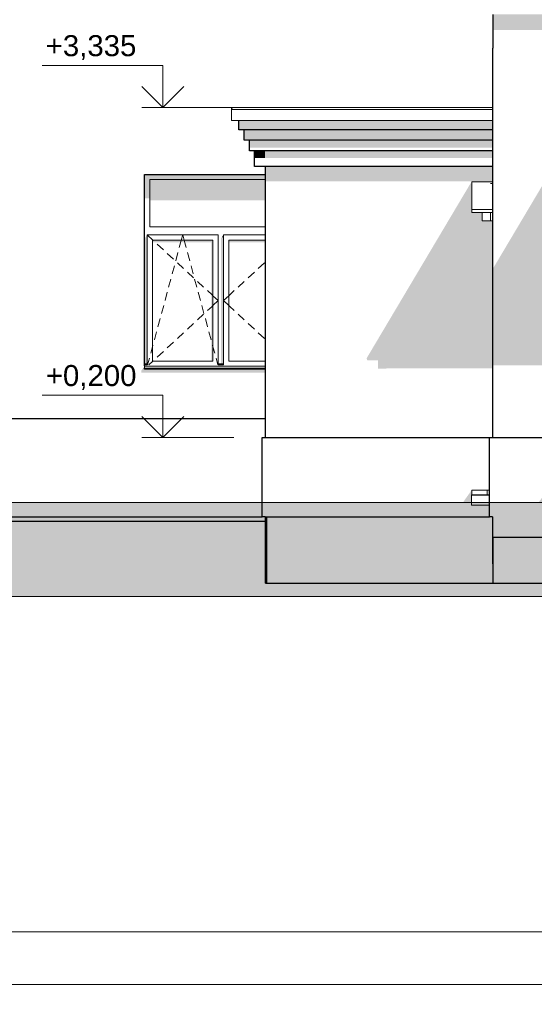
# Model space of a CAD drawing. Header units: millimetres. Extents: x -95523 to 190468, y -7401 to 17692.
# Tile 80 of 139: x 94160 to 99053, y -5385 to 3972. Entities that reach past the tile are written whole.
import ezdxf
from ezdxf.enums import TextEntityAlignment as Align

# ---------------------------------------------------------------- set-up
doc = ezdxf.new("R2010")
doc.units = ezdxf.units.MM
doc.header["$MEASUREMENT"] = 0
for name, color, linetype, lineweight in [('1 Молдинги_Ном._пера__120', 7, 'Continuous', 5), ('1_Цоколь_Ном._пера__21', 7, 'Continuous', 30), ('2D - Общий_Ном._пера__120', 7, 'Continuous', 5), ('2D - Общий_Ном._пера__2', 8, 'Continuous', 15), ('Конструктив - Балки.Крозырьки_Ном._пера__120', 7, 'Continuous', 5), ('Конструктив - Стены Несущие_Ном._пера__21', 7, 'Continuous', 30), ('Новый_1 Молдинги_Ном._пера__21', 7, 'Continuous', 30), ('Новый_1_Козырьки_Ном._пера__120', 7, 'Continuous', 5), ('Новый_Конструктив - Перекрытия.Крыльцо_Ном._пера__1', 7, 'Continuous', 15), ('Новый_Конструктив - Перекрытия.Крыльцо_Ном._пера__120', 7, 'Continuous', 5), ('Новый_Конструктив - Стены Внутренние несущие_Ном._пера__21', 7, 'Continuous', 30), ('Новый_Конструктив - Стены Несущие_Ном._пера__21', 7, 'Continuous', 30), ('Новый_Размер - Общий_Ном._пера__1', 7, 'Continuous', 15), ('Новый_Стены новые наружные_Ном._пера__21', 7, 'Continuous', 30), ('Новый_Фартук парапета_Ном._пера__120', 7, 'Continuous', 5), ('Окна Archicad_Ном._пера__120', 7, 'Continuous', 5), ('Окна Archicad_Ном._пера__21', 7, 'Continuous', 30), ('Размер - Общий_Ном._пера__1', 7, 'Continuous', 15), ('Размер - Отметка Уровня_Ном._пера__120', 7, 'Continuous', 5)]:
    doc.layers.add(name, color=color, linetype=linetype, lineweight=lineweight)
for name, color, linetype in [('1_Цоколь', 7, 'Continuous'), ('Конструктив - Балки.Крозырьки', 7, 'Continuous'), ('Конструктив - Стены Несущие', 7, 'Continuous'), ('Новый_1 Молдинги', 7, 'Continuous'), ('Новый_1_Козырьки', 7, 'Continuous'), ('Новый_Конструктив - Перекрытия.Крыльцо', 7, 'Continuous'), ('Новый_Конструктив - Стены Внутренние несущие', 7, 'Continuous'), ('Новый_Конструктив - Стены Несущие', 7, 'Continuous'), ('Новый_Размер - Общий', 7, 'Continuous'), ('Новый_Стены новые наружные', 7, 'Continuous'), ('Новый_Фартук парапета', 7, 'Continuous'), ('Окна Archicad', 7, 'Continuous'), ('Размер - Общий', 7, 'Continuous'), ('Размер - Отметка Уровня', 7, 'Continuous')]:
    doc.layers.add(name, color=color, linetype=linetype)
doc.styles.add('СГЕНЕРИР_СТИЛЬ_1', font='arial.ttf')
doc.styles.add('СГЕНЕРИР_СТИЛЬ_2', font='arial.ttf')
doc.dimstyles.new('СГЕНЕРИР_СТИЛЬ__1', dxfattribs={"dimtxt": 200, "dimasz": 190, "dimexe": 0.18, "dimexo": 0.0625, "dimgap": 0, "dimtad": 1, "dimtih": 1, "dimtoh": 1, "dimdec": 0, "dimzin": 0, "dimdsep": 46, "dimtxsty": 'СГЕНЕРИР_СТИЛЬ_2', "dimblk": 'ARROWHEAD_6', "dimblk1": 'ARROWHEAD_6', "dimblk2": 'ARROWHEAD_6', "dimcen": 0.09, "dimclrd": 7, "dimclre": 7, "dimclrt": 7, "dimazin": 0, "dimtfac": 1, "dimtdec": 4, "dimtmove": 0, "dimatfit": 3, "dimfxl": 1, "dimtolj": 1, "dimtzin": 0, "dimarcsym": 0})

# ---------------------------------------------------------------- blocks, each defined once
blk = doc.blocks.new('Элемент Разреза_3_1', base_point=(95180.8, -197.5))
at = {"layer": 'Конструктив - Стены Несущие', "linetype": 'Continuous', "lineweight": 0, "true_color": 0x000000}
blk.add_hatch(color=18, dxfattribs=at).paths.add_polyline_path([(95348, 682.5), (95318, 638.2), (95318, 618.2), (96498, 618.2), (96498, 652.5), (95348, 652.5)])
blk = doc.blocks.new('Элемент Разреза_27_1', base_point=(95180.8, -197.5))
at = {"layer": 'Окна Archicad', "linetype": 'Continuous', "lineweight": 0, "true_color": 0x000000}
for points in [[(95348, 2502.5), (95348, 2452.5), (95398, 2452.5), (96498, 2452.5), (96498, 2502.5)], [(95398, 2452.5), (95348, 2452.5), (95348, 2276.2), (95398, 2276.2)], [(96498, 2452.5), (95398, 2452.5), (95398, 2255), (96498, 2255)], [(95348, 702.5), (95373, 702.5), (95373, 1927.5), (95348, 1892.1)], [(95998, 1877.5), (95423, 1877.5), (95423, 1856.2), (95983, 1856.2), (95983, 727.5), (95998, 727.5)], [(96073, 702.5), (96098, 702.5), (96098, 1902.5), (96080.3, 1902.5), (96073, 1892.1)], [(96080.3, 1902.5), (96098, 1902.5), (96098, 1927.5)], [(96148, 1877.5), (96148, 1856.2), (96498, 1856.2), (96498, 1877.5)], [(95348, 652.5), (96498, 652.5), (96498, 660.6), (95348, 660.6)], [(95349, 692.5), (95373, 692.5), (95373, 702.5), (95349, 702.5)], [(95373, 692.5), (95349, 692.5), (95373, 690.9)], [(96098, 702.5), (96074, 702.5), (96074, 692.5), (96098, 692.5)], [(96098, 690.9), (96098, 692.5), (96074, 692.5)]]:
    blk.add_hatch(color=18, dxfattribs=at).paths.add_polyline_path(points)
at = {"layer": 'Окна Archicad_Ном._пера__120', "color": 7, "linetype": 'Continuous', "lineweight": 5}
for p, q in [((95398, 2452.5), (95398, 2002.5)), ((96498, 2452.5), (95398, 2452.5)), ((95398, 2002.5), (96498, 2002.5)), ((95373, 1877.5), (95373, 1927.5)), ((95373, 1927.5), (96048, 1927.5)), ((95373, 1927.5), (95427, 1877.5)), ((95373, 727.5), (95373, 1877.5)), ((95423, 1877.5), (95423, 727.5)), ((95998, 1877.5), (95423, 1877.5)), ((95427, 1877.5), (95431.7, 1873.1)), ((95689.6, 1850.2), (95697, 1877.5)), ((95697, 1877.5), (95710.5, 1927.5)), ((95724, 1877.5), (95710.5, 1927.5)), ((95731.3, 1850.2), (95724, 1877.5)), ((95998, 727.5), (95998, 1877.5)), ((96048, 1927.5), (96048, 1877.5)), ((96048, 1877.5), (96048, 727.5)), ((96098, 1877.5), (96098, 1927.5)), ((96098, 1927.5), (96498, 1927.5)), ((96098, 727.5), (96098, 1877.5)), ((96148, 1877.5), (96148, 727.5)), ((96498, 1877.5), (96148, 1877.5)), ((95468.4, 1839.1), (95527.1, 1784.8)), ((95678, 1807), (95689.6, 1850.2)), ((95743, 1807), (95731.3, 1850.2)), ((95563.8, 1750.8), (95622.5, 1696.5)), ((95644.1, 1681.5), (95664.9, 1758.7)), ((95776.9, 1681.5), (95756, 1758.7)), ((95610.2, 1556), (95631, 1633.2)), ((95659.1, 1662.5), (95717.8, 1608.1)), ((95810.8, 1556), (95789.9, 1633.2)), ((96486.8, 1662.5), (96428.1, 1608.1)), ((95576.3, 1430.5), (95597.2, 1507.7)), ((95754.5, 1574.2), (95813.2, 1519.8)), ((95844.7, 1430.5), (95823.8, 1507.7)), ((96391.4, 1574.2), (96332.7, 1519.8)), ((95849.9, 1485.8), (95908.6, 1431.5)), ((96296, 1485.8), (96237.3, 1431.5)), ((95542.4, 1305), (95563.3, 1382.2)), ((95878.5, 1305), (95857.7, 1382.2)), ((95945.3, 1397.5), (95989.3, 1356.8)), ((95989.3, 1356.8), (95998, 1348.8)), ((95998, 1348.8), (96048, 1302.5)), ((96148, 1348.8), (96098, 1302.5)), ((96156.7, 1356.8), (96148, 1348.8)), ((96200.6, 1397.5), (96156.7, 1356.8)), ((95508.5, 1179.5), (95529.4, 1256.7)), ((95912.4, 1179.5), (95891.6, 1256.7)), ((95945.3, 1207.4), (95989.3, 1248.1)), ((95989.3, 1248.1), (95998, 1256.2)), ((95998, 1256.2), (96048, 1302.5)), ((96148, 1256.2), (96098, 1302.5)), ((96156.7, 1248.1), (96148, 1256.2)), ((96200.6, 1207.4), (96156.7, 1248.1)), ((95474.6, 1054), (95495.5, 1131.2)), ((95849.9, 1119.1), (95908.6, 1173.4)), ((95946.3, 1054), (95925.5, 1131.2)), ((96296, 1119.1), (96237.3, 1173.4)), ((95754.5, 1030.7), (95813.2, 1085.1)), ((96391.4, 1030.7), (96332.7, 1085.1)), ((95440.8, 928.5), (95461.6, 1005.7)), ((95659.1, 942.4), (95717.8, 996.8)), ((95980.2, 928.5), (95959.4, 1005.7)), ((96486.8, 942.4), (96428.1, 996.8)), ((95406.9, 803), (95423, 862.6)), ((95423, 862.6), (95427.7, 880.2)), ((95563.8, 854.1), (95622.5, 908.5)), ((95998, 862.6), (95993.2, 880.2)), ((96014.1, 803), (95998, 862.6)), ((95376.6, 690.9), (95393.8, 754.7)), ((95468.4, 765.8), (95527.1, 820.1)), ((96044.3, 690.9), (96027.1, 754.7)), ((95373, 702.5), (95348, 702.5)), ((95373, 692.5), (95348, 692.5)), ((95348, 682.5), (95348, 680.6)), ((95348, 680.6), (95348, 660.6)), ((96498, 680.6), (95348, 680.6)), ((96498, 660.6), (95348, 660.6)), ((95373, 690.9), (95373, 727.5)), ((95387.6, 690.9), (95427, 727.5)), ((95423, 727.5), (95998, 727.5)), ((95427, 727.5), (95431.7, 731.8)), ((96048, 727.5), (96048, 690.9)), ((96098, 702.5), (96048, 702.5)), ((96098, 692.5), (96048, 692.5)), ((96098, 690.9), (96098, 727.5)), ((96148, 727.5), (96498, 727.5))]:
    blk.add_line(p, q, dxfattribs=at)
at = {"layer": 'Окна Archicad_Ном._пера__21', "color": 7, "linetype": 'Continuous', "lineweight": 30}
for p, q in [((95348, 682.5), (95348, 2502.5)), ((95348, 2502.5), (96498, 2502.5)), ((95348, 652.5), (95348, 660.6)), ((96498, 652.5), (95348, 652.5))]:
    blk.add_line(p, q, dxfattribs=at)
blk = doc.blocks.new('Элемент Разреза_36_1', base_point=(95180.8, -197.5))
at = {"layer": 'Конструктив - Стены Несущие', "linetype": 'Continuous', "lineweight": 0, "true_color": 0x000000}
blk.add_hatch(color=18, dxfattribs=at).paths.add_polyline_path([(67928, -617.3), (67928, -797.5), (96498, -797.5), (96498, -753.3), (87243.6, -753.3), (87243.6, -617.3)])
at = {"layer": 'Конструктив - Стены Несущие_Ном._пера__21', "color": 7, "linetype": 'Continuous', "lineweight": 30}
blk.add_line((96498, -797.5), (67928, -797.5), dxfattribs=at)
blk = doc.blocks.new('Элемент Разреза_71_1', base_point=(95180.8, -197.5))
at = {"layer": 'Новый_Конструктив - Стены Внутренние несущие_Ном._пера__21', "color": 7, "linetype": 'Continuous', "lineweight": 30}
blk.add_line((96498, 2.5), (96498, 2027.5), dxfattribs=at)
blk = doc.blocks.new('Элемент Разреза_182_1', base_point=(95180.8, -197.5))
at = {"layer": 'Новый_Конструктив - Стены Несущие', "linetype": 'Continuous', "lineweight": 0, "true_color": 0x000000}
blk.add_hatch(color=18, dxfattribs=at).paths.add_polyline_path([(96498, 2436), (96499, 2436), (96499, 2577.5), (96498, 2577.5)])
at = {"layer": 'Новый_Конструктив - Стены Несущие_Ном._пера__21', "color": 7, "linetype": 'Continuous', "lineweight": 30}
blk.add_line((96498, 2027.5), (96498, 2577.5), dxfattribs=at)
blk = doc.blocks.new('Элемент Разреза_183_1', base_point=(95180.8, -197.5))
at = {"layer": 'Новый_Конструктив - Стены Внутренние несущие', "linetype": 'Continuous', "lineweight": 0, "true_color": 0x000000}
blk.add_hatch(color=18, dxfattribs=at).paths.add_polyline_path([(98215.5, 2027.5), (97457.9, 753.1), (97465.5, 735.5), (97565.6, 735.5), (97565.6, 657), (97645.6, 657.1), (97646.1, 657.7), (98658.1, 657.8), (98658.1, 2027.5)])
blk = doc.blocks.new('Элемент Разреза_184_1', base_point=(95180.8, -197.5))
at = {"layer": 'Новый_Конструктив - Стены Несущие', "linetype": 'Continuous', "lineweight": 0, "true_color": 0x000000}
for points in [[(98658.1, 2577.5), (96499, 2577.5), (96499, 2436), (98658.1, 2436)], [(98447.5, 2417.7), (98215.5, 2027.5), (98658.1, 2027.5), (98658.1, 2060.7), (98558.1, 2060.7), (98558.1, 2139.2), (98458.1, 2139.2), (98458.1, 2417.7)]]:
    blk.add_hatch(color=18, dxfattribs=at).paths.add_polyline_path(points)
blk = doc.blocks.new('Элемент Разреза_253_1', base_point=(95180.8, -197.5))
at = {"layer": 'Новый_Конструктив - Перекрытия.Крыльцо', "linetype": 'Continuous', "lineweight": 0, "true_color": 0x000000}
h = blk.add_hatch(dxfattribs=at)
h.set_pattern_fill('СЕТКА_100X100_0001', color=18, style=0, pattern_type=2)
h.set_pattern_definition([(180, (95180.8, -197.5), (0, 1000), []), (90, (95180.8, -197.5), (1000, 0), [])])
h.paths.add_polyline_path([(98457.1, -542.5), (98457.1, -642.5), (98627.1, -642.5), (98627.1, -542.5)])
blk.add_hatch(color=18, dxfattribs=at).paths.add_polyline_path([(98458.1, -542.5), (98458.1, -547.5), (98627.1, -547.5), (98627.1, -542.5)])
at = {"layer": 'Новый_Конструктив - Перекрытия.Крыльцо_Ном._пера__120', "color": 7, "linetype": 'Continuous', "lineweight": 5}
for p, q in [((98457.1, -642.5), (98457.1, -542.5)), ((98457.1, -542.5), (98458.1, -542.5)), ((98458.1, -542.5), (98627.1, -542.5)), ((98457.1, -642.5), (98627.1, -642.5))]:
    blk.add_line(p, q, dxfattribs=at)
blk = doc.blocks.new('Элемент Разреза_260_1', base_point=(95180.8, -197.5))
at = {"layer": 'Новый_1 Молдинги', "linetype": 'Continuous', "lineweight": 0, "true_color": 0x000000}
for points in [[(96243.7, 2926.8), (96293.7, 2927.5), (96493.7, 2927.5), (96493.7, 3014.7), (96243.7, 3014.7)], [(96293.7, 2837.9), (96493.7, 2837.9), (96493.7, 2926.8), (96293.7, 2926.8)], [(96493.7, 2827.5), (96343.7, 2827.5), (96343.7, 2756.7), (96493.7, 2756.7)], [(96393.7, 2727.5), (96393.7, 2656.7), (96493.7, 2656.7), (96493.7, 2727.5)]]:
    blk.add_hatch(color=18, dxfattribs=at).paths.add_polyline_path(points)
at = {"layer": 'Новый_1 Молдинги_Ном._пера__21', "color": 7, "linetype": 'Continuous', "lineweight": 30}
for p, q in [((96243.7, 2926.8), (96243.7, 3014.7)), ((96293.7, 2827.5), (96293.7, 2926.8)), ((96343.7, 2827.5), (96293.7, 2827.5)), ((96493.7, 2827.5), (96343.7, 2827.5)), ((96343.7, 2727.5), (96343.7, 2827.5)), ((96393.7, 2727.5), (96343.7, 2727.5)), ((96493.7, 2727.5), (96393.7, 2727.5)), ((96393.7, 2577.5), (96393.7, 2727.5)), ((96493.7, 2577.5), (96393.7, 2577.5))]:
    blk.add_line(p, q, dxfattribs=at)
blk = doc.blocks.new('Элемент Разреза_261_1', base_point=(95180.8, -197.5))
at = {"layer": 'Новый_1 Молдинги', "linetype": 'Continuous', "lineweight": 0, "true_color": 0x000000}
for points in [[(96243.7, 2926.8), (98658.1, 2926.8), (98658.1, 3014.7), (96493.7, 3014.7), (96493.7, 2927.5), (96293.7, 2927.5)], [(96493.7, 2926.8), (96493.7, 2837.9), (98658.1, 2837.9), (98658.1, 2926.8)], [(98658.1, 2827.5), (96493.7, 2827.5), (96493.7, 2756.7), (98658.1, 2756.7)], [(98658.1, 2727.5), (96493.7, 2727.5), (96493.7, 2656.7), (98658.1, 2656.7)]]:
    blk.add_hatch(color=18, dxfattribs=at).paths.add_polyline_path(points)
at = {"layer": 'Новый_1 Молдинги_Ном._пера__21', "color": 7, "linetype": 'Continuous', "lineweight": 30}
for p, q in [((98658.1, 2926.8), (96243.7, 2926.8)), ((98658.1, 2827.5), (96493.7, 2827.5)), ((98658.1, 2727.5), (96493.7, 2727.5)), ((98658.1, 2577.5), (96493.7, 2577.5))]:
    blk.add_line(p, q, dxfattribs=at)
blk = doc.blocks.new('Элемент Разреза_458_1', base_point=(95180.8, -197.5))
at = {"layer": '1_Цоколь', "linetype": 'Continuous', "lineweight": 0, "true_color": 0x000000}
for points in [[(99178.2, -497.5), (98860.6, -946.7), (99608, -946.7), (99608, -647.5), (99178.2, -647.5)], [(98657.1, -946.7), (98657.1, -753.3), (98657.1, -946.7)]]:
    blk.add_hatch(color=18, dxfattribs=at).paths.add_polyline_path(points)
at = {"layer": '1_Цоколь_Ном._пера__21', "color": 7, "linetype": 'Continuous', "lineweight": 30}
for p, q in [((98657.1, 2.5), (99608, 2.5)), ((99608, 2.5), (99608, -497.5)), ((99608, -647.5), (99608, -946.7)), ((98657.1, -753.3), (98657.1, -946.7)), ((98657.1, -946.7), (99608, -946.7))]:
    blk.add_line(p, q, dxfattribs=at)
blk = doc.blocks.new('Элемент Разреза_465_1', base_point=(95180.8, -197.5))
at = {"layer": 'Новый_Конструктив - Стены Несущие', "linetype": 'Continuous', "lineweight": 0, "true_color": 0x000000}
blk.add_hatch(color=18, dxfattribs=at).paths.add_polyline_path([(102544.6, 4022.7), (98658.1, 4022.7), (98658.1, 3875.6), (101831.4, 3875.6), (101709, 3702.5), (102648, 3702.5), (102648, 4022.4), (102544.6, 4022.4)])
at = {"layer": 'Новый_Конструктив - Стены Несущие_Ном._пера__21', "color": 7, "linetype": 'Continuous', "lineweight": 30}
blk.add_line((98658.1, 4022.7), (98658.1, 3702.5), dxfattribs=at)
blk = doc.blocks.new('Элемент Разреза_471_1', base_point=(95180.8, -197.5))
at = {"layer": 'Новый_Стены новые наружные', "linetype": 'Continuous', "lineweight": 0, "true_color": 0x000000}
blk.add_hatch(color=18, dxfattribs=at).paths.add_polyline_path([(96508, -797.2), (98246.2, -797.2), (97833.3, -1381.2), (98658.1, -1381.2), (98658.1, -1199.9), (98657.1, -1199.9), (98657.1, -753.3), (96508, -753.3)])
at = {"layer": 'Новый_Стены новые наружные_Ном._пера__21', "color": 7, "linetype": 'Continuous', "lineweight": 30}
for p, q in [((96508, -753.3), (96508, -1381.2)), ((96508, -1381.2), (98658.1, -1381.2))]:
    blk.add_line(p, q, dxfattribs=at)
blk = doc.blocks.new('*X485', base_point=(95180.8, -197.5))
at = {"layer": 'Новый_Конструктив - Перекрытия.Крыльцо_Ном._пера__1', "color": 7, "linetype": 'Continuous', "lineweight": 15}
blk.add_line((98606.3, -542.5), (98606.3, -497.5), dxfattribs=at)
blk = doc.blocks.new('Элемент Разреза_473_1', base_point=(95180.8, -197.5))
at = {"layer": 'Новый_Конструктив - Перекрытия.Крыльцо_Ном._пера__120', "color": 7, "linetype": 'Continuous', "lineweight": 5}
for p, q in [((98458.1, -542.5), (98458.1, -497.5)), ((98458.1, -497.5), (98627.1, -497.5)), ((98458.1, -547.5), (98458.1, -542.5)), ((98458.1, -547.5), (98627.1, -547.5))]:
    blk.add_line(p, q, dxfattribs=at)
at = {"layer": 'Новый_Конструктив - Перекрытия.Крыльцо', "lineweight": 0}
blk.add_blockref('*X485', (95180.8, -197.5), dxfattribs=at)
blk = doc.blocks.new('Элемент Разреза_474_1', base_point=(95180.8, -197.5))
at = {"layer": 'Новый_1_Козырьки_Ном._пера__120', "color": 7, "linetype": 'Continuous', "lineweight": 5}
for p, q in [((98458.1, 2432.7), (98458.1, 2167.5)), ((98658.1, 2432.7), (98458.1, 2432.7)), ((98458.1, 2139.2), (98458.1, 2167.5)), ((98458.1, 2167.5), (98658.1, 2167.5)), ((98458.1, 2139.2), (98558.2, 2139.2)), ((98558.2, 2139.2), (98638.2, 2139.2)), ((98638.2, 2139.2), (98658.1, 2139.2))]:
    blk.add_line(p, q, dxfattribs=at)
blk = doc.blocks.new('Элемент Разреза_475_1', base_point=(95180.8, -197.5))
at = {"layer": 'Конструктив - Балки.Крозырьки', "linetype": 'Continuous', "lineweight": 0, "true_color": 0x000000}
for points in [[(98558.1, 2139.2), (98558.1, 2060.7), (98558.1, 2139.2)], [(98558.2, 2139.2), (98558.1, 2139.2), (98558.1, 2138), (98558.2, 2138)], [(98558.1, 2060.7), (98558.2, 2060.7), (98558.2, 2138), (98558.1, 2138)]]:
    blk.add_hatch(color=18, dxfattribs=at).paths.add_polyline_path(points)
at = {"layer": 'Конструктив - Балки.Крозырьки_Ном._пера__120', "color": 7, "linetype": 'Continuous', "lineweight": 5}
for p, q in [((98558.1, 2060.7), (98558.1, 2139.2)), ((98558.1, 2138), (98558.1, 2139.2)), ((98558.1, 2060.7), (98558.1, 2138)), ((98558.2, 2138), (98558.2, 2139.2))]:
    blk.add_line(p, q, dxfattribs=at)
blk = doc.blocks.new('Элемент Разреза_476_1', base_point=(95180.8, -197.5))
at = {"layer": 'Новый_Фартук парапета_Ном._пера__120', "color": 7, "linetype": 'Continuous', "lineweight": 5}
for p, q in [((96175.5, 3129.1), (96173, 3120.1)), ((96173, 3120.1), (96173, 3014.7)), ((96173, 3120.1), (98658.1, 3120.1)), ((96182.3, 3135.5), (96175.5, 3129.1)), ((96191.5, 3137.4), (96182.3, 3135.5)), ((96191.5, 3137.4), (98658.1, 3137.4)), ((96173, 3014.7), (98658.1, 3014.7))]:
    blk.add_line(p, q, dxfattribs=at)
blk = doc.blocks.new('Элемент Разреза_480_1', base_point=(95180.8, -197.5))
at = {"layer": 'Конструктив - Балки.Крозырьки_Ном._пера__120', "color": 7, "linetype": 'Continuous', "lineweight": 5}
for p, q in [((98558.2, 2060.7), (98558.2, 2139.2)), ((98638.2, 2060.7), (98558.2, 2060.7)), ((98638.2, 2139.2), (98638.2, 2060.7))]:
    blk.add_line(p, q, dxfattribs=at)
blk = doc.blocks.new('Элемент Разреза_503_1', base_point=(95180.8, -197.5))
at = {"layer": '1_Цоколь_Ном._пера__21', "color": 7, "linetype": 'Continuous', "lineweight": 30}
for p, q in [((98627.1, -753.3), (98627.1, 2.5)), ((98627.1, 2.5), (98657.1, 2.5)), ((98657.1, -753.3), (98627.1, -753.3))]:
    blk.add_line(p, q, dxfattribs=at)
blk = doc.blocks.new('Элемент Разреза_506_1', base_point=(95180.8, -197.5))
at = {"layer": '1_Цоколь_Ном._пера__21', "color": 7, "linetype": 'Continuous', "lineweight": 30}
for p, q in [((96465.6, 2.5), (96495.6, 2.5)), ((96465.6, -753.3), (96465.6, 2.5)), ((96495.6, -753.3), (96465.6, -753.3))]:
    blk.add_line(p, q, dxfattribs=at)
blk = doc.blocks.new('Элемент Разреза_522_1', base_point=(95180.8, -197.5))
at = {"layer": '1_Цоколь', "linetype": 'Continuous', "lineweight": 0, "true_color": 0x000000}
blk.add_hatch(color=18, dxfattribs=at).paths.add_polyline_path([(98657.1, -1199.9), (98658.1, -1199.9), (98658.1, -946.7), (98657.1, -946.7)])
at = {"layer": '1_Цоколь_Ном._пера__21', "color": 7, "linetype": 'Continuous', "lineweight": 30}
for p in [(98657.1, -946.7), (98658.1, -1199.9)]:
    blk.add_line(p, (98657.1, -1199.9), dxfattribs=at)
blk = doc.blocks.new('Элемент Разреза_529_1', base_point=(95180.8, -197.5))
at = {"layer": 'Новый_Стены новые наружные', "linetype": 'Continuous', "lineweight": 0, "true_color": 0x000000}
blk.add_hatch(color=18, dxfattribs=at).paths.add_polyline_path([(96498, -753.3), (96498, -797.2), (96508, -797.2), (96508, -753.3)])
at = {"layer": 'Новый_Стены новые наружные_Ном._пера__21', "color": 7, "linetype": 'Continuous', "lineweight": 30}
for q in [(96498, -753.3), (96508, -1381.2)]:
    blk.add_line((96498, -1381.2), q, dxfattribs=at)
blk = doc.blocks.new('Элемент Разреза_548_1', base_point=(95180.8, -197.5))
at = {"layer": 'Конструктив - Балки.Крозырьки', "linetype": 'Continuous', "lineweight": 0, "true_color": 0x000000}
blk.add_hatch(color=18, dxfattribs=at).paths.add_polyline_path([(98638.2, 2138.5), (98658.1, 2138.5), (98658.1, 2139.2), (98638.2, 2139.2)])
at = {"layer": 'Конструктив - Балки.Крозырьки_Ном._пера__120', "color": 7, "linetype": 'Continuous', "lineweight": 5}
blk.add_line((98638.2, 2060.7), (98658.1, 2060.7), dxfattribs=at)
blk = doc.blocks.new('Элемент Разреза_549_1', base_point=(95180.8, -197.5))
at = {"layer": 'Новый_Конструктив - Стены Несущие', "linetype": 'Continuous', "lineweight": 0, "true_color": 0x000000}
blk.add_hatch(color=18, dxfattribs=at).paths.add_polyline_path([(98668.1, 1620.3), (98658.1, 1603.5), (98658.1, 687.8), (98668.1, 687.8)])
at = {"layer": 'Новый_Конструктив - Стены Несущие_Ном._пера__21', "color": 7, "linetype": 'Continuous', "lineweight": 30}
blk.add_line((98658.1, 2.5), (98658.1, 3702.5), dxfattribs=at)
blk = doc.blocks.new('Элемент Разреза_561_1', base_point=(95180.8, -197.5))
at = {"layer": 'Новый_Стены новые наружные', "linetype": 'Continuous', "lineweight": 0, "true_color": 0x000000}
blk.add_hatch(color=18, dxfattribs=at).paths.add_polyline_path([(98658.1, -946.7), (98658.1, -990.7), (98829.5, -990.7), (98658.1, -1233.1), (98658.1, -1381.2), (101544.9, -1381.2), (101544.9, -946.7), (100958, -946.7), (100958, -647.5), (99608, -647.5), (99608, -946.7)])
at = {"layer": 'Новый_Стены новые наружные_Ном._пера__21', "color": 7, "linetype": 'Continuous', "lineweight": 30}
for p, q in [((98658.1, -946.7), (98658.1, -1381.2)), ((98658.1, -1381.2), (101544.9, -1381.2))]:
    blk.add_line(p, q, dxfattribs=at)
blk = doc.blocks.new('Элемент Разреза_651_1', base_point=(95180.8, -197.5))
at = {"layer": 'Конструктив - Балки.Крозырьки_Ном._пера__120', "color": 7, "linetype": 'Continuous', "lineweight": 5}
blk.add_line((98637, 2414.1), (98658.1, 2414.1), dxfattribs=at)
blk = doc.blocks.new('Элемент Разреза_652_1', base_point=(95180.8, -197.5))
at = {"layer": '1_Цоколь', "linetype": 'Continuous', "lineweight": 0, "true_color": 0x000000}
for points in [[(88909, -356), (88908.3, -361.3), (88917.7, -364.8), (88935.8, -366), (88959.8, -364.8), (88986.1, -361.3), (89010.7, -356), (89029.7, -349.9), (89040.4, -343.7), (89125.3, -138.8), (89109.7, -131.5), (89097.8, -118.9), (89093.6, -104), (89093.6, 182.5), (89003, 182.5), (89003, 91.5), (89000.1, 79), (89000.1, 49), (89003, 40.7), (89003, -129.2)], [(89203.6, 182.5), (89203.6, 181), (89228.7, 181), (89229.7, 182.5)]]:
    blk.add_hatch(color=18, dxfattribs=at).paths.add_polyline_path(points)
at = {"layer": '1_Цоколь_Ном._пера__21', "color": 7, "linetype": 'Continuous', "lineweight": 30}
for p, q in [((87243.6, 182.5), (89093.6, 182.5)), ((89203.6, 182.5), (96498, 182.5)), ((87243.6, -617.3), (87243.6, -753.3)), ((87243.6, -753.3), (96465.6, -753.3))]:
    blk.add_line(p, q, dxfattribs=at)
blk = doc.blocks.new('Элемент Разреза_653_1', base_point=(95180.8, -197.5))
at = {"layer": '1_Цоколь', "linetype": 'Continuous', "lineweight": 0, "true_color": 0x000000}
blk.add_hatch(color=18, dxfattribs=at).paths.add_polyline_path([(98458.1, -497.5), (98277.2, -753.3), (98627.1, -753.3), (98627.1, -642.5), (98457.1, -642.5), (98457.1, -542.5), (98458.1, -542.5)])
at = {"layer": '1_Цоколь_Ном._пера__21', "color": 7, "linetype": 'Continuous', "lineweight": 30}
for p, q in [((96495.6, 2.5), (98627.1, 2.5)), ((96495.6, -753.3), (98627.1, -753.3))]:
    blk.add_line(p, q, dxfattribs=at)
blk = doc.blocks.new('Элемент Разреза_656_1', base_point=(95180.8, -197.5))
at = {"layer": 'Новый_Конструктив - Стены Несущие', "linetype": 'Continuous', "lineweight": 0, "true_color": 0x000000}
blk.add_hatch(color=18, dxfattribs=at).paths.add_polyline_path([(98668.1, 687.8), (99577.4, 687.9), (99482.9, 554.3), (99477.9, 541.8), (99477.9, 436.4), (99608, 436.4), (99608, 1602.5), (100958, 1602.5), (100958, 2.5), (101548.1, 2.5), (101548.1, 2800.2), (101407.9, 2800.2), (101407.9, 3221.8), (101407.9, 3250.1), (102648, 3249.8), (102648, 3702.5), (101709, 3702.5), (100843.5, 2478.4), (101288.1, 2478.4), (101288.1, 2182.1), (101184.8, 2182.1), (101184.8, 2102.7), (99274.7, 2102.7), (99274.7, 2182.1), (99178.2, 2182.1), (99178.2, 2478.4), (98668.1, 1620.3)])
blk = doc.blocks.new('*D684', base_point=(95180.8, -197.5))
at = {"layer": 'Новый_Размер - Общий_Ном._пера__1', "color": 7, "linetype": 'Continuous', "lineweight": 15, "transparency": 16777216}
for p, q in [((67428, -5385), (67428, -5010)), ((187068, -5385), (187068, -5010)), ((67528, -5097.5), (67328, -5297.5)), ((186968, -5297.5), (187168, -5097.5)), ((67278, -5197.5), (67428, -5197.5)), ((67428, -5197.5), (187068, -5197.5)), ((187068, -5197.5), (187218, -5197.5))]:
    blk.add_line(p, q, dxfattribs=at)
at = {"layer": 'Новый_Размер - Общий_Ном._пера__1', "color": 7, "lineweight": 15, "transparency": 16777216, "insert": (126762.4, -5157.5), "char_height": 200, "attachment_point": 7, "style": 'СГЕНЕРИР_СТИЛЬ_2'}
blk.add_mtext('\\A1;119\\~640', dxfattribs=at)
blk = doc.blocks.new('ARROWHEAD_6')
at = {"color": 0, "linetype": 'Continuous', "lineweight": 0}
for p, q in [((-0.5, -0.5), (0.5, 0.5)), ((0, 0), (-1, 0))]:
    blk.add_line(p, q, dxfattribs=at)
blk = doc.blocks.new('*D686', base_point=(95180.8, -197.5))
at = {"layer": 'Размер - Общий_Ном._пера__1', "color": 7, "linetype": 'Continuous', "lineweight": 15, "transparency": 16777216}
for p, q in [((67428, -4885), (67428, -4510)), ((102928, -4885), (102928, -4510)), ((67528, -4597.5), (67328, -4797.5)), ((103028, -4597.5), (102828, -4797.5)), ((67278, -4697.5), (67428, -4697.5)), ((67428, -4697.5), (102928, -4697.5))]:
    blk.add_line(p, q, dxfattribs=at)
at = {"layer": 'Размер - Общий_Ном._пера__1', "color": 7, "lineweight": 15, "transparency": 16777216, "insert": (84758.5, -4657.5), "char_height": 200, "attachment_point": 7, "style": 'СГЕНЕРИР_СТИЛЬ_2'}
blk.add_mtext('\\A1;35\\~500', dxfattribs=at)
blk = doc.blocks.new('Отметка высоты (ГОСТ)[34]_1', base_point=(95520.9, 3137.4))
at = {"layer": 'Размер - Отметка Уровня_Ном._пера__120', "color": 7, "linetype": 'Continuous', "lineweight": 5}
for p, q in [((95520.9, 3537.4), (94374.3, 3537.4)), ((95520.9, 3137.4), (95520.9, 3537.4)), ((95520.9, 3137.4), (95320.9, 3337.4)), ((95520.9, 3137.4), (95720.9, 3337.4)), ((96193.7, 3137.4), (95320.9, 3137.4))]:
    blk.add_line(p, q, dxfattribs=at)
at = {"layer": 'Размер - Отметка Уровня_Ном._пера__120', "color": 7, "lineweight": 5, "insert": (95320.9, 3567.2), "char_height": 200, "attachment_point": 9, "style": 'СГЕНЕРИР_СТИЛЬ_1'}
blk.add_mtext('\\A1;+3,335{\\H0.66x;\\S^  ;}', dxfattribs=at)
at = {"layer": 'Размер - Отметка Уровня_Ном._пера__120', "color": 7, "lineweight": 5, "style": 'СГЕНЕРИР_СТИЛЬ_1'}
blk.add_attdef('addText', text='', height=150, dxfattribs=at).set_placement((95260.9, 3301.7), align=Align.BOTTOM_RIGHT)
blk = doc.blocks.new('Отметка высоты (ГОСТ)[35]_1', base_point=(95521.9, 2.5))
at = {"layer": 'Размер - Отметка Уровня_Ном._пера__120', "color": 7, "linetype": 'Continuous', "lineweight": 5}
for p, q in [((95521.9, 402.5), (94375.3, 402.5)), ((95521.9, 2.5), (95521.9, 402.5)), ((95521.9, 2.5), (95321.9, 202.5)), ((95521.9, 2.5), (95721.9, 202.5)), ((96194.7, 2.5), (95321.9, 2.5))]:
    blk.add_line(p, q, dxfattribs=at)
at = {"layer": 'Размер - Отметка Уровня_Ном._пера__120', "color": 7, "lineweight": 5, "insert": (95321.9, 432.2), "char_height": 200, "attachment_point": 9, "style": 'СГЕНЕРИР_СТИЛЬ_1'}
blk.add_mtext('\\A1;+0,200{\\H0.66x;\\S^  ;}', dxfattribs=at)
at = {"layer": 'Размер - Отметка Уровня_Ном._пера__120', "color": 7, "lineweight": 5, "style": 'СГЕНЕРИР_СТИЛЬ_1'}
blk.add_attdef('addText', text='', height=150, dxfattribs=at).set_placement((95261.9, 166.7), align=Align.BOTTOM_RIGHT)

msp = doc.modelspace()

# ---------------------------------------------------------------- hatches: boundary and pattern name
at = {"layer": '2D - Общий_Ном._пера__2', "linetype": 'Continuous', "lineweight": 15}
h = msp.add_hatch(dxfattribs=at)
h.set_pattern_fill('ГРУНТ_02_0001', color=8, style=0, pattern_type=2)
h.set_pattern_definition([(45, (95180.82, -197.54), (-275.7716, 275.7716), []), (45, (95088.9, -105.6), (-551.543, 551.543), []), (45, (94997, -13.7), (-551.543, 551.543), []), (135, (94905.05, 78.23), (91.92388, 91.92388), [390, -390])])
h.paths.add_polyline_path([(63972.3, -587.5), (63972.3, -1510.1), (190421.3, -1510.1), (190421.7, -710.6), (187378, -707.5), (151894.2, -287.5), (151894.2, -798.5), (139152.1, -798.5), (139148.4, -347.5), (131727.6, -497.5), (129963.6, -497.5), (115348, -387.5), (115348.4, -570.6), (115208, -572), (102648, -697.5), (102648, -617.5), (96464.7, -617.5), (67116, -617.5), (67116, -587.5)])

# ---------------------------------------------------------------- linework, layer by layer
at = {"layer": '1 Молдинги_Ном._пера__120', "color": 7, "linetype": 'Continuous', "lineweight": 5}
msp.add_line((102648, -617.5), (96464.7, -617.5), dxfattribs=at)
msp.add_lwpolyline([(63859.8, -587.5), (67116, -587.5), (67116, -617.5), (96464.7, -617.5), (102618, -617.5), (102618, -697.5), (107898, -645), (115318, -570.9), (115318, -497.5), (115348, -497.5), (115348, -387.5), (129662.6, -487.5), (131727.6, -497.5), (139148.4, -347.5), (139152.1, -798.5), (151894.2, -798.5), (151894.2, -287.5), (187378, -707.5), (190421.7, -708)], dxfattribs=at)
at = {"layer": '2D - Общий_Ном._пера__120', "color": 7, "linetype": 'Continuous', "lineweight": 5, "flags": 128}
msp.add_lwpolyline([(63972.3, -587.5), (63972.3, -1510.1), (190421.3, -1510.1), (190421.7, -710.6), (187378, -707.5), (151894.2, -287.5), (151894.2, -798.5), (139152.1, -798.5), (139148.4, -347.5), (131727.6, -497.5), (129963.6, -497.5), (115348, -387.5), (115348.4, -570.6), (115208, -572), (102648, -697.5), (102648, -617.5), (96464.7, -617.5), (67116, -617.5), (67116, -587.5)], close=True, dxfattribs=at)

# ---------------------------------------------------------------- block references
at = {"layer": '1_Цоколь', "lineweight": 0}
for name in ['Элемент Разреза_652_1', 'Элемент Разреза_506_1', 'Элемент Разреза_653_1', 'Элемент Разреза_503_1', 'Элемент Разреза_458_1', 'Элемент Разреза_522_1']:
    msp.add_blockref(name, (95180.8, -197.5), dxfattribs=at)
at = {"layer": 'Конструктив - Балки.Крозырьки', "lineweight": 0}
for name in ['Элемент Разреза_651_1', 'Элемент Разреза_475_1', 'Элемент Разреза_480_1', 'Элемент Разреза_548_1']:
    msp.add_blockref(name, (95180.8, -197.5), dxfattribs=at)
at = {"layer": 'Конструктив - Стены Несущие', "lineweight": 0}
for name in ['Элемент Разреза_3_1', 'Элемент Разреза_36_1']:
    msp.add_blockref(name, (95180.8, -197.5), dxfattribs=at)
at = {"layer": 'Новый_1 Молдинги', "lineweight": 0}
for name in ['Элемент Разреза_260_1', 'Элемент Разреза_261_1']:
    msp.add_blockref(name, (95180.8, -197.5), dxfattribs=at)
at = {"layer": 'Новый_1_Козырьки', "lineweight": 0}
msp.add_blockref('Элемент Разреза_474_1', (95180.8, -197.5), dxfattribs=at)
at = {"layer": 'Новый_Конструктив - Перекрытия.Крыльцо', "lineweight": 0}
for name in ['Элемент Разреза_253_1', 'Элемент Разреза_473_1']:
    msp.add_blockref(name, (95180.8, -197.5), dxfattribs=at)
at = {"layer": 'Новый_Конструктив - Стены Внутренние несущие', "lineweight": 0}
for name in ['Элемент Разреза_71_1', 'Элемент Разреза_183_1']:
    msp.add_blockref(name, (95180.8, -197.5), dxfattribs=at)
at = {"layer": 'Новый_Конструктив - Стены Несущие', "lineweight": 0}
for name in ['Элемент Разреза_465_1', 'Элемент Разреза_549_1', 'Элемент Разреза_656_1', 'Элемент Разреза_182_1', 'Элемент Разреза_184_1']:
    msp.add_blockref(name, (95180.8, -197.5), dxfattribs=at)
at = {"layer": 'Новый_Стены новые наружные', "lineweight": 0}
for name in ['Элемент Разреза_561_1', 'Элемент Разреза_529_1', 'Элемент Разреза_471_1']:
    msp.add_blockref(name, (95180.8, -197.5), dxfattribs=at)
at = {"layer": 'Новый_Фартук парапета', "lineweight": 0}
msp.add_blockref('Элемент Разреза_476_1', (95180.8, -197.5), dxfattribs=at)
at = {"layer": 'Окна Archicad', "lineweight": 0}
msp.add_blockref('Элемент Разреза_27_1', (95180.8, -197.5), dxfattribs=at)
at = {"layer": 'Размер - Отметка Уровня', "color": 7, "linetype": 'Continuous', "lineweight": 5}
for name, p in [('Отметка высоты (ГОСТ)[34]_1', (95520.9, 3137.4)), ('Отметка высоты (ГОСТ)[35]_1', (95521.9, 2.5))]:
    msp.add_blockref(name, p, dxfattribs=at)

# ---------------------------------------------------------------- dimensions: what is measured, and where the dimension line sits
at = {"layer": 'Новый_Размер - Общий', "color": 7, "linetype": 'Continuous', "lineweight": 15}
dim = msp.add_linear_dim(base=(187068, -5197.5), p1=(67428, -5197.5), p2=(187068, -5197.5), dimstyle='СГЕНЕРИР_СТИЛЬ__1', dxfattribs=at)
dim.commit()
dim.dimension.update_dxf_attribs({"geometry": '*D684', "text_midpoint": (127257.7, -5057.5), "dimtype": 160})
at = {"layer": 'Размер - Общий', "color": 7, "linetype": 'Continuous', "lineweight": 15}
dim = msp.add_linear_dim(base=(102928, -4697.5), p1=(67428, -4697.5), p2=(102928, -4697.5), dimstyle='СГЕНЕРИР_СТИЛЬ__1', dxfattribs=at)
dim.commit()
dim.dimension.update_dxf_attribs({"geometry": '*D686', "text_midpoint": (85177.7, -4557.5), "dimtype": 160})

doc.saveas('drawing.dxf')
